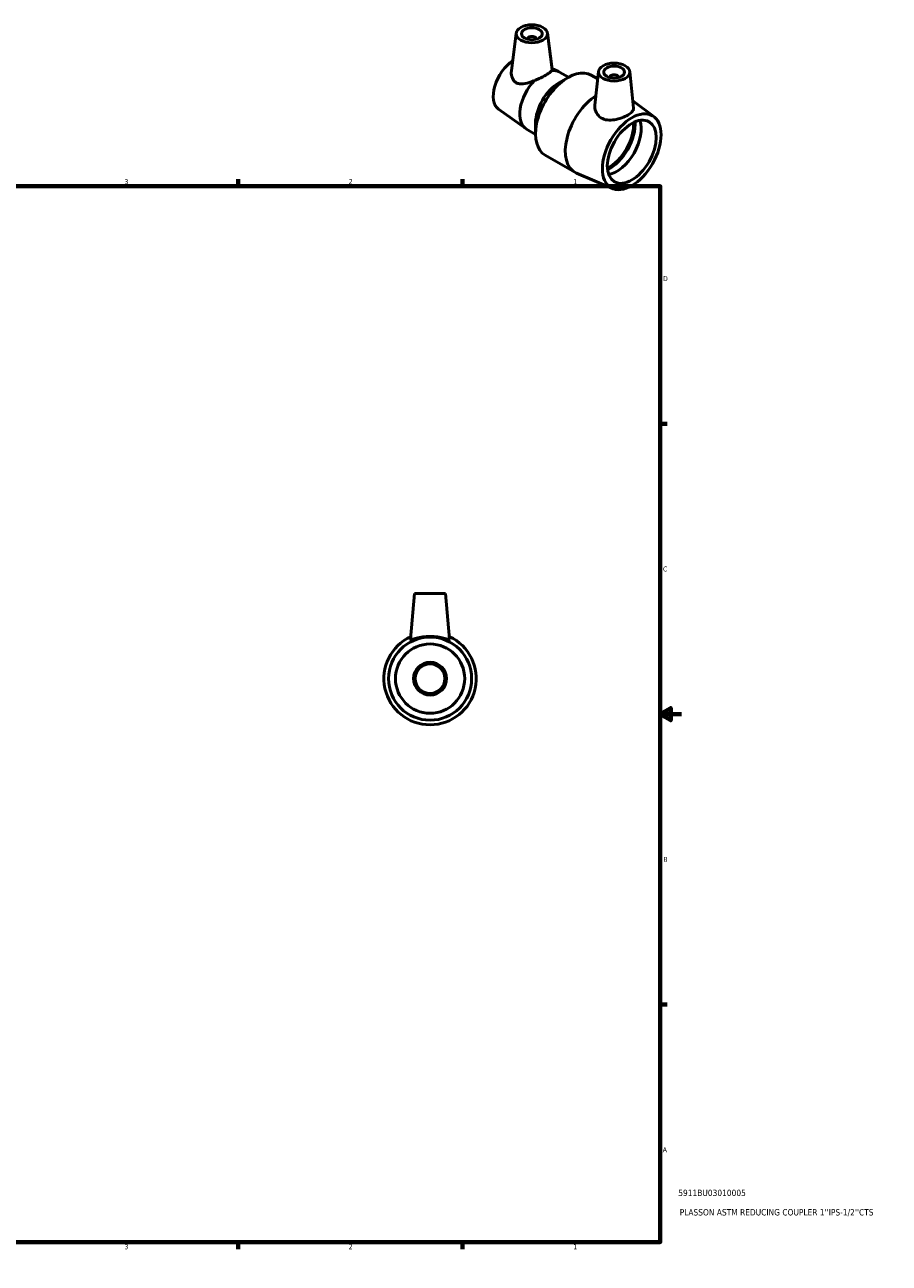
# Model space of a CAD drawing. Header units: inches. Extents: x 0.1 to 37.8, y 0.6 to 28.3.
# Tile 4 of 4: x 21.5 to 37.8, y 0.6 to 24.1. Entities that reach past the tile are written whole.
import ezdxf

# ---------------------------------------------------------------- set-up
doc = ezdxf.new("R2010")
doc.units = ezdxf.units.IN
doc.header["$MEASUREMENT"] = 0
for name, color, linetype, lineweight in [('Border (ANSI)', 7, 'Continuous', 70), ('Title (ANSI)', 7, 'Continuous', 50), ('Visible (ANSI)', 7, 'Continuous', 50)]:
    doc.layers.add(name, color=color, linetype=linetype, lineweight=lineweight)
doc.styles.add('Note Text (ANSI)', font='tahoma.ttf')
doc.styles.add('Text Style29', font='tahoma.ttf')

# ---------------------------------------------------------------- blocks, each defined once
blk = doc.blocks.new('Borders Default Border')
at = {"layer": 'Border (ANSI)'}
for p, q in [((4.25, 21), (4.25, 21.134)), ((8.5, 21), (8.5, 21.134)), ((12.75, 21), (12.75, 21.134)), ((21.25, 21), (21.25, 21.134)), ((25.5, 21), (25.5, 21.134)), ((29.75, 21), (29.75, 21.134)), ((0.5, 16.5), (0.366, 16.5)), ((33.5, 16.5), (33.634, 16.5)), ((0.5, 5.5), (0.366, 5.5)), ((33.5, 5.5), (33.634, 5.5)), ((4.25, 1), (4.25, 0.866)), ((8.5, 1), (8.5, 0.866)), ((12.75, 1), (12.75, 0.866)), ((21.25, 1), (21.25, 0.866)), ((25.5, 1), (25.5, 0.866)), ((29.75, 1), (29.75, 0.866))]:
    blk.add_line(p, q, dxfattribs=at)
at = {"layer": 'Border (ANSI)', "flags": 128}
for points in [[(17, 21.4), (17, 21), (16.885, 21.2), (17.115, 21.2), (17, 21)], [(0.5, 1), (0.5, 21), (33.5, 21), (33.5, 1), (0.5, 1)], [(0.1, 11), (0.5, 11), (0.3, 11.115), (0.3, 10.885), (0.5, 11)], [(33.9, 11), (33.5, 11), (33.7, 11.115), (33.7, 10.885), (33.5, 11)], [(17, 0.6), (17, 1), (16.885, 0.8), (17.115, 0.8), (17, 1)]]:
    blk.add_lwpolyline(points, dxfattribs=at)
at = {"layer": 'Border (ANSI)', "color": 5, "true_color": 0x0000ff, "char_height": 0.0945, "attachment_point": 7, "style": 'Note Text (ANSI)'}
for s, insert in [('8', (2.094, 21.038)), ('7', (6.346, 21.04)), ('6', (10.595, 21.038)), ('5', (14.847, 21.038)), ('4', (19.092, 21.04)), ('3', (23.346, 21.038)), ('2', (27.596, 21.04)), ('1', (31.854, 21.04)), ('D', (0.378, 19.203)), ('D', (33.553, 19.203)), ('C', (0.378, 13.701)), ('C', (33.552, 13.701)), ('B', (0.384, 8.203)), ('B', (33.558, 8.203)), ('A', (0.373, 2.703)), ('A', (33.547, 2.703)), ('8', (2.094, 0.863)), ('7', (6.346, 0.866)), ('6', (10.595, 0.864)), ('5', (14.847, 0.864)), ('4', (19.092, 0.866)), ('3', (23.346, 0.864)), ('2', (27.596, 0.866)), ('1', (31.854, 0.866))]:
    blk.add_mtext(s, dxfattribs=dict(at, insert=insert))
blk = doc.blocks.new('Title Blocks ANSI - Large')
at = {"layer": 'Title (ANSI)', "color": 5, "true_color": 0x0000ff, "style": 'Text Style29'}
for tag, p in [('PART_NUMBER_001', (0.341, 0.873)), ('DESCRIPTION_001', (0.369, 0.505))]:
    blk.add_attdef(tag, p, '', height=0.12, dxfattribs=at)

msp = doc.modelspace()

# ---------------------------------------------------------------- linework, layer by layer
at = {"layer": 'Visible (ANSI)'}
for p, q in [((30.772, 23.9), (30.68, 23.184)), ((30.988, 23.791), (30.988, 23.784)), ((31.145, 23.791), (31.145, 23.784)), ((31.361, 23.9), (31.45, 23.208)), ((31.448, 23.228), (31.573, 23.172)), ((31.578, 22.958), (31.754, 23.06)), ((31.592, 23.162), (31.761, 23.065)), ((32.193, 23.105), (32.316, 23.033)), ((32.331, 23.172), (32.263, 22.533)), ((32.547, 23.065), (32.547, 23.058)), ((32.705, 23.065), (32.705, 23.058)), ((32.921, 23.172), (32.995, 22.48)), ((33.379, 22.318), (32.98, 22.616)), ((30.436, 22.458), (30.951, 22.09)), ((30.968, 22.079), (31.137, 21.981)), ((31.137, 22.194), (31.137, 21.99)), ((31.319, 21.588), (31.883, 21.264)), ((32.595, 20.957), (31.914, 21.248)), ((28.843, 13.283), (28.767, 12.42)), ((28.843, 13.283), (29.433, 13.283)), ((29.433, 13.283), (29.509, 12.42))]:
    msp.add_line(p, q, dxfattribs=at)
for radius in [0.787, 0.656, 0.311, 0.28]:
    msp.add_circle((29.138, 11.673), radius, dxfattribs=at)
msp.add_arc((29.138, 11.673), 0.875, 114.7714, 65.2286, dxfattribs=at)
for centre, major_axis, ratio in [((31.067, 23.888), (-0.295, 0), 0.575862), ((31.067, 23.888), (0.197, 0), 0.575862), ((32.626, 23.162), (-0.295, 0), 0.575862), ((32.626, 23.162), (-0.197, 0), 0.575862), ((32.96, 21.653), (0.393, 0.682), 0.578093), ((32.96, 21.653), (0.327, 0.568), 0.578093)]:
    msp.add_ellipse(centre, major_axis=major_axis, ratio=ratio, dxfattribs=at)
for centre, major_axis, ratio, start_param, end_param in [((31.067, 23.791), (-0.0787, 0), 0.575862, 2.972903, 6.451874), ((30.733, 22.936), (-0.281, -0.487), 0.578093, 3.994603, 6.225945), ((31.756, 22.346), (0.437, 0.758), 0.578093, 0, 3.141593), ((31.28, 22.621), (-0.312, -0.542), 0.578093, 4.308375, 6.283185), ((31.28, 22.621), (0.312, 0.542), 0.578093, 0, 0.400147), ((32.626, 23.065), (-0.0787, 0), 0.575862, 2.972903, 6.451874), ((31.579, 22.448), (-0.312, -0.542), 0.578093, 3.928925, 5.495853), ((32.319, 22.022), (-0.437, -0.758), 0.578093, 3.985293, 6.351662), ((32.533, 21.899), (0.327, 0.568), 0.578093, 3.849551, 5.575227), ((32.533, 21.899), (0.348, 0.605), 0.578093, 3.861202, 5.563576), ((32.675, 21.817), (0.327, 0.568), 0.578093, 3.589991, 5.834787)]:
    msp.add_ellipse(centre, major_axis=major_axis, ratio=ratio, start_param=start_param, end_param=end_param, dxfattribs=at)
for points, knots in [([(30.771, 22.961), (30.755, 22.97), (30.74, 22.982), (30.716, 23.011), (30.705, 23.028), (30.682, 23.084), (30.676, 23.126), (30.678, 23.171), (30.679, 23.177), (30.68, 23.184)], [0, 0, 0, 0, 0.1845506, 0.1845506, 0.3691012, 0.3691012, 0.7382023, 0.7382023, 0.7961497, 0.7961497, 0.7961497, 0.7961497]), ([(31.115, 22.999), (31.095, 22.991), (31.075, 22.983), (31.005, 22.959), (30.952, 22.944), (30.878, 22.936), (30.854, 22.937), (30.81, 22.944), (30.789, 22.95), (30.771, 22.961)], [-0.9910635, -0.9910635, -0.9910635, -0.9910635, -0.8316472, -0.8316472, -0.4158236, -0.4158236, -0.2079118, -0.2079118, 0, 0, 0, 0]), ([(31.115, 22.999), (31.144, 23.011), (31.174, 23.025), (31.251, 23.061), (31.296, 23.085), (31.369, 23.127), (31.4, 23.147), (31.432, 23.173), (31.44, 23.182), (31.445, 23.19)], [0.991064, 0.991064, 0.991064, 0.991064, 1.223622, 1.223622, 1.615597, 1.615597, 2.007572, 2.007572, 2.24013, 2.24013, 2.24013, 2.24013]), ([(31.45, 23.208), (31.451, 23.207), (31.451, 23.205), (31.45, 23.2), (31.449, 23.195), (31.445, 23.19)], [3.7366063, 3.7366063, 3.7366063, 3.7366063, 3.7833966, 3.7833966, 3.9428128, 3.9428128, 3.9428128, 3.9428128]), ([(32.995, 22.48), (32.995, 22.476), (32.995, 22.472), (32.994, 22.448), (32.983, 22.428), (32.945, 22.387), (32.917, 22.367), (32.853, 22.33), (32.813, 22.311), (32.725, 22.279), (32.677, 22.266), (32.588, 22.252), (32.54, 22.249), (32.451, 22.26), (32.41, 22.275), (32.341, 22.318), (32.311, 22.351), (32.271, 22.426), (32.261, 22.468), (32.261, 22.515), (32.262, 22.524), (32.263, 22.533)], [0.610732, 0.610732, 0.610732, 0.610732, 0.685357, 0.685357, 1.031356, 1.031356, 1.377355, 1.377355, 1.723353, 1.723353, 2.069352, 2.069352, 2.412031, 2.412031, 2.754709, 2.754709, 3.131284, 3.131284, 3.507859, 3.507859, 3.590599, 3.590599, 3.590599, 3.590599]), ([(29.509, 12.418), (29.507, 12.414), (29.496, 12.414), (29.456, 12.423), (29.427, 12.431), (29.362, 12.447), (29.321, 12.456), (29.232, 12.468), (29.183, 12.471), (29.093, 12.471), (29.044, 12.468), (28.955, 12.456), (28.914, 12.447), (28.849, 12.431), (28.82, 12.423), (28.78, 12.414), (28.769, 12.414), (28.767, 12.418), (28.767, 12.419), (28.767, 12.42)], [0, 0, 0, 0, 0.342679, 0.342679, 0.685357, 0.685357, 1.031356, 1.031356, 1.377355, 1.377355, 1.723353, 1.723353, 2.069352, 2.069352, 2.412031, 2.412031, 2.754709, 2.754709, 2.802325, 2.802325, 2.802325, 2.802325])]:
    msp.add_open_spline(points, degree=3, knots=knots, dxfattribs=at)
msp.add_open_spline([(29.509, 12.42), (29.509, 12.419), (29.509, 12.418), (29.509, 12.418)], degree=3, dxfattribs=at)

# ---------------------------------------------------------------- block references
msp.add_blockref('Borders Default Border', (0, 0))
msp.add_blockref('Title Blocks ANSI - Large', (33.5, 1)).add_auto_attribs({'PART_NUMBER_001': '5911BU03010005', 'DESCRIPTION_001': "PLASSON ASTM REDUCING COUPLER 1''IPS-1/2''CTS"})

doc.saveas('drawing.dxf')
